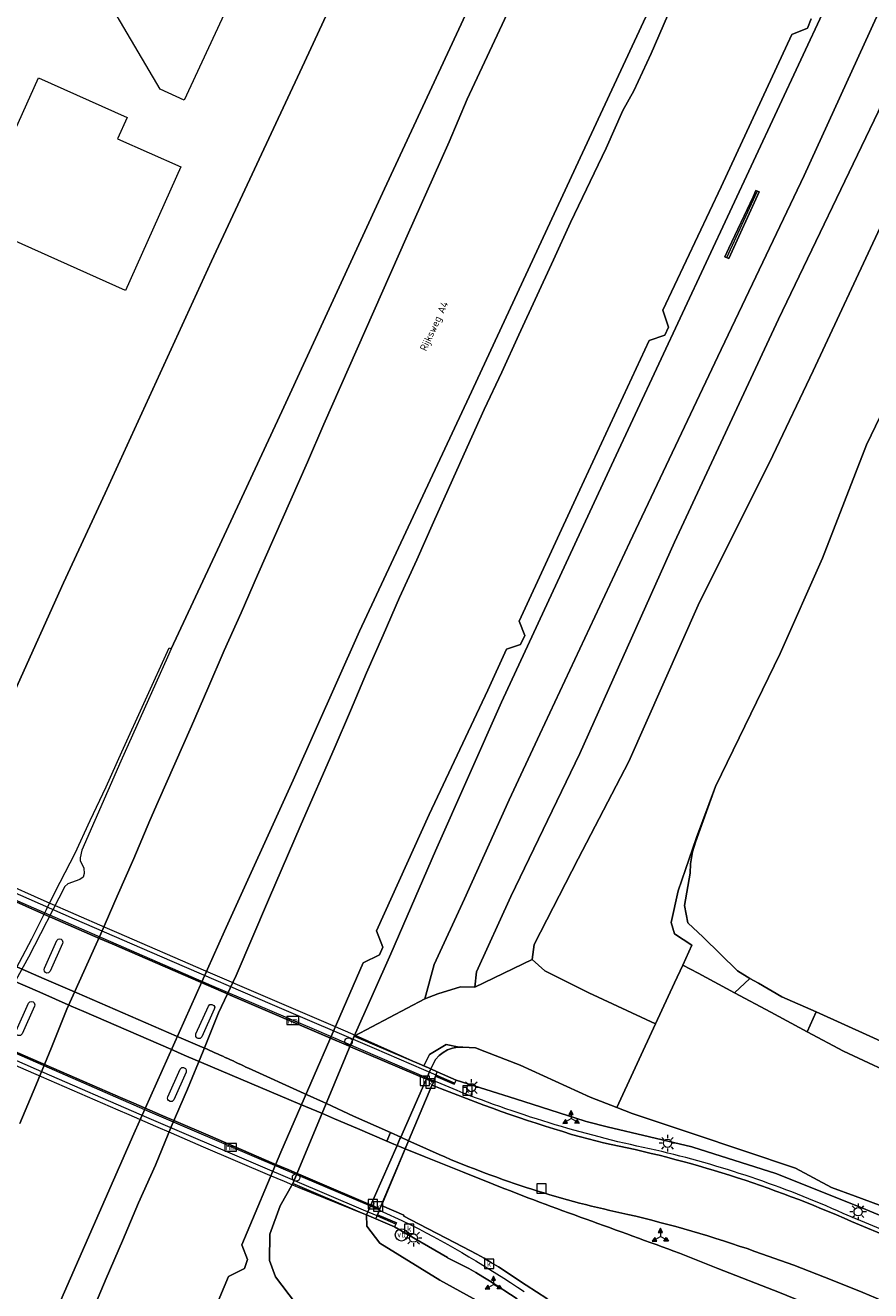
# Model space of a CAD drawing. Header units: metres. Extents: x 80938 to 82288, y 446951 to 448452.
# Tile 46 of 96: x 81234 to 81336, y 447685 to 447839. Entities that reach past the tile are written whole.
import ezdxf
from ezdxf.enums import TextEntityAlignment as Align

# ---------------------------------------------------------------- set-up
doc = ezdxf.new("R2010")
doc.units = ezdxf.units.M
doc.header["$MEASUREMENT"] = 0
doc.layers.get('0').update_dxf_attribs({"color": 253})
for name, color, linetype, lineweight in [('B-WE-GR-GRAS-GV', 253, 'Continuous', 13), ('B-WE-GR-GROENVOORZIENING-GV', 253, 'Continuous', 18), ('B-WE-GW-TALUD_KRUIN-G', 253, 'Continuous', 18), ('B-WE-IE-MEUBILAIR_WEGMEUBILAIR-G', 253, 'Continuous', 18), ('B-WE-IE-MEUBILAIR_WEGMEUBILAIR-S', 253, 'Continuous', 25), ('B-WE-IE-MEUBILAIR_WEGMEUBILAIR_PAAL-S', 253, 'Continuous', 25), ('B-WE-IE-MEUBILAIR_WEGMEUBILAIR_VERKEERSBORD-S', 253, 'Continuous', 25), ('B-WE-IE-TERREINAFSCHEIDING_KUNSTMATIG_MUUR-G', 253, 'IE-TERREINAFSCHEIDING-KUNSTMATIG-DICHT', 18), ('B-WE-IE-TERREINAFSCHEIDING_KUNSTMATIG_MUUR-GV', 253, 'Continuous', 18), ('B-WE-KL-ET_LS_OV_LICHTMAST-S', 253, 'Continuous', 25), ('B-WE-KW-KUNSTWERK_DEK-GV', 253, 'Continuous', 18), ('B-WE-KW-KUNSTWERK_LANDHOOFD-GV', 253, 'Continuous', 18), ('B-WE-OG-TERREIN_CULTUURSCHEIDING-GV', 253, 'Continuous', 18), ('B-WE-OG-TOPOGRAFIE-T18', 253, 'Continuous', 18), ('B-WE-OG-WATER_SLOOT-GV', 253, 'Continuous', 18), ('B-WE-OG-WEG-GV', 253, 'Continuous', 18), ('B-WE-RI-GWA_KOLK-S', 253, 'Continuous', 25), ('B-WE-RI-GWA_RIOOLPUT-S', 253, 'Continuous', 25), ('B-WE-VH-VERHARDING_ASFALT-GV', 253, 'Continuous', 18), ('B-WE-VH-VERHARDING_GESLOTEN-GV', 253, 'Continuous', 18), ('B-WE-VH-VERHARDING_OPEN-GV', 253, 'Continuous', 18), ('B-WE-VH-VERHARDING_STRAATBAKSTEEN-GV', 253, 'Continuous', 18), ('X-XX-AL-VERWIJZING-S', 253, 'Continuous', 25)]:
    doc.layers.add(name, color=color, linetype=linetype, lineweight=lineweight)
doc.styles.add('NLCS-ISO', font='NLCS-ISO.ttf')
doc.styles.add('NLCS-ISO-ANNOTATIVE-T18', font='NLCS-ISO.ttf', dxfattribs={"height": 1.8})
doc.styles.add('NLCS-ISO-M500-T18', font='NLCS-ISO.ttf', dxfattribs={"height": 0.9})
doc.linetypes.add('IE-TERREINAFSCHEIDING-KUNSTMATIG-DICHT', pattern='A,8,-1,[82,NLCS.SHX,S=0.75,R=90,X=0,Y=0],-1', length=10)

# ---------------------------------------------------------------- blocks, each defined once
blk = doc.blocks.new('SIE-WEG_VERKEERSBORD_WEGWIJZER-SO')
at = {"linetype": 'ByBlock', "lineweight": 18}
h = blk.add_hatch(color=0, dxfattribs=at)
h.dxf.hatch_style = 1
h.paths.add_polyline_path([(0.5, 1), (0, 2), (-0.5, 1)])
h = blk.add_hatch(color=0, dxfattribs=at)
h.dxf.hatch_style = 1
h.paths.add_polyline_path([(-1.38, -0.22), (-2, -1.15), (-0.88, -1.09)])
h = blk.add_hatch(color=0, dxfattribs=at)
h.dxf.hatch_style = 1
h.paths.add_polyline_path([(1.38, -0.22), (2, -1.15), (0.88, -1.09)])
at = {"color": 0, "linetype": 'ByBlock', "lineweight": 18}
for points in [[(-1.13, -0.65), (0, 0)], [(0, 1), (0, 0)], [(1.13, -0.65), (0, 0)]]:
    blk.add_lwpolyline(points, dxfattribs=at)
for points in [[(0.5, 1), (0, 2), (-0.5, 1)], [(-1.38, -0.22), (-2, -1.15), (-0.88, -1.09)], [(1.38, -0.22), (2, -1.15), (0.88, -1.09)]]:
    blk.add_lwpolyline(points, close=True, dxfattribs=at)
blk = doc.blocks.new('SKL-ET_OV_LICHTMAST-SO')
at = {"color": 0, "linetype": 'ByBlock', "lineweight": 18}
for points in [[(-1.25, 0), (-2, 0)], [(-1.41, 1.41), (-0.88, 0.88)], [(0, 2), (0, 1.25)], [(0.88, 0.88), (1.41, 1.41)], [(2, 0), (1.25, 0)], [(-1.41, -1.41), (-0.88, -0.88)], [(0, -1.25), (0, -2)], [(0.88, -0.88), (1.41, -1.41)]]:
    blk.add_lwpolyline(points, dxfattribs=at)
blk.add_circle((0, 0), 1, dxfattribs=at)
blk = doc.blocks.new('SIE-WEG_PAAL_HECTOMETERPAAL-SO')
at = {"color": 0, "linetype": 'ByBlock', "lineweight": 18}
blk.add_lwpolyline([(-1.44375, -0.94375), (1.44375, -0.94375), (1.44375, 0.94375), (-1.44375, 0.94375)], close=True, dxfattribs=at)
at = {"color": 0, "linetype": 'ByBlock', "lineweight": 18, "style": 'NLCS-ISO'}
blk.add_text('hm', height=1.5, dxfattribs=at).set_placement((0, 0), align=Align.MIDDLE_CENTER)
at = {"style": 'NLCS-ISO'}
blk.add_attdef('WAARDE', (2.13125, -1.69375), '', height=1.5, dxfattribs=at)
blk = doc.blocks.new('SIE-WEG_PAAL_VERKEERSBORD-SO')
at = {"color": 0, "linetype": 'ByBlock', "lineweight": 18}
blk.add_circle((0, 0), 1.5, dxfattribs=at)
at = {"color": 0, "linetype": 'ByBlock', "lineweight": 18, "style": 'NLCS-ISO'}
blk.add_text('vb', height=1.5, dxfattribs=at).set_placement((0, 0.13), align=Align.MIDDLE_CENTER)
blk = doc.blocks.new('SRI-PUT_INSPECTIEPUT_RIOOLPUT-SO')
at = {"color": 0, "linetype": 'ByBlock', "lineweight": 18}
blk.add_lwpolyline([(-1.125, -1.125), (1.125, -1.125), (1.125, 1.125), (-1.125, 1.125)], close=True, dxfattribs=at)
blk = doc.blocks.new('SRI-KOLK-SO')
at = {"color": 0, "linetype": 'ByBlock', "lineweight": 18}
blk.add_lwpolyline([(-1.125, -1.125), (1.125, -1.125), (1.125, 1.125), (-1.125, 1.125)], close=True, dxfattribs=at)
at = {"color": 0, "linetype": 'ByBlock', "lineweight": 18, "style": 'NLCS-ISO'}
blk.add_text('k', height=1.5, dxfattribs=at).set_placement((0, 0), align=Align.MIDDLE_CENTER)
blk = doc.blocks.new('SAL-VERWIJZING_SYMBOOL-SO')
at = {"color": 0, "linetype": 'ByBlock', "lineweight": -2}
blk.add_circle((0, 0), 0.9, dxfattribs=at)
at = {"color": 0, "linetype": 'ByBlock', "lineweight": -2, "style": 'NLCS-ISO-ANNOTATIVE-T18'}
blk.add_attdef('SYMBOOL', (2.5, -2.5), '', height=1.8, dxfattribs=at)

msp = doc.modelspace()

# ---------------------------------------------------------------- linework, layer by layer
at = {"layer": 'B-WE-GR-GRAS-GV', "linetype": 'Continuous', "lineweight": 0}
for points in [[(81339.331, 447844.637), (81328.385, 447820.696), (81317.929, 447798.736), (81307.269, 447776.206), (81296.34, 447752.918), (81292.644, 447744.952), (81287.211, 447732.94), (81283.526, 447724.953), (81282.399, 447720.794), (81283.982, 447721.394), (81286.75, 447722.24), (81288.48, 447722.205), (81288.685, 447724.066), (81292.847, 447733.187), (81301.211, 447750.562), (81312.663, 447776.198), (81325.301, 447803.242), (81337.394, 447828.402), (81348.939, 447854.778)], [(81333.743, 447847.063), (81305.031, 447785.547), (81291.705, 447756.78), (81283.707, 447738.74), (81278.296, 447726.251), (81273.843, 447716.243), (81282.399, 447720.794), (81283.526, 447724.953), (81287.211, 447732.94), (81292.644, 447744.952), (81296.34, 447752.918), (81307.269, 447776.206), (81317.929, 447798.736), (81328.385, 447820.696), (81339.331, 447844.637)], [(81337.632, 447814.376), (81329.504, 447797.004), (81324.607, 447786.719), (81315.531, 447768.559), (81307.129, 447749.585), (81301.004, 447737.768), (81295.661, 447727.399), (81295.439, 447725.577), (81296.947, 447724.177), (81302.313, 447721.514), (81310.381, 447717.759), (81312.668, 447722.719), (81313.671, 447724.892), (81314.789, 447727.317), (81312.679, 447728.67), (81312.285, 447730.04), (81313.116, 447733.876), (81315.354, 447740.369), (81317.67, 447746.534), (81325.501, 447762.675), (81330.632, 447774.254), (81335.953, 447788.025), (81339.806, 447795.982)], [(81275.349, 447694.573), (81274.796, 447694.783), (81266.399, 447698.397), (81264.86, 447695.658), (81263.612, 447692.218), (81263.584, 447689.021), (81264.294, 447687.057), (81266.739, 447683.863)], [(81337.275, 447659.427), (81334.939, 447662.102), (81332.246, 447664.416), (81329.25, 447666.323), (81326.013, 447667.784), (81323.878, 447668.617), (81316.221, 447671.605), (81313.737, 447672.693), (81293.554, 447681.535), (81284.208, 447686.654), (81276.956, 447691.132), (81275.392, 447693.197), (81275.349, 447694.573)]]:
    msp.add_lwpolyline(points, dxfattribs=at)
for points in [[(81318.771, 447810.821), (81319.273, 447811.884), (81322.216, 447818.114), (81322.553, 447818.855), (81322.95, 447818.689), (81319.254, 447810.633)], [(81283.127, 447712.305), (81283.722, 447713.445), (81284.141, 447713.906), (81284.63, 447714.292), (81285.175, 447714.593), (81285.763, 447714.801), (81286.376, 447714.911), (81286.561, 447714.913), (81284.979, 447715.256), (81282.972, 447714.044), (81282.303, 447712.65)]]:
    msp.add_lwpolyline(points, close=True, dxfattribs=at)
at = {"layer": 'B-WE-GR-GROENVOORZIENING-GV', "linetype": 'Continuous', "lineweight": 0}
for points in [[(81266.739, 447683.863), (81264.294, 447687.057), (81263.584, 447689.021), (81263.612, 447692.218), (81264.86, 447695.658), (81266.399, 447698.397), (81270.362, 447707.897), (81273.843, 447716.243), (81278.296, 447726.251), (81283.707, 447738.74), (81291.705, 447756.78), (81305.031, 447785.547), (81333.743, 447847.063), (81350.53, 447884.458), (81365.74, 447918.903), (81365.364, 447920.902), (81365.893, 447922.961), (81367.588, 447923.515), (81386.295, 447970.491)], [(81332.779, 447890.607), (81301.527, 447823.445), (81287.767, 447793.825), (81274.492, 447765.4), (81266.43, 447747.335), (81258.105, 447728.997), (81247.144, 447704.421), (81234.513, 447675.655)], [(81233.323, 447705.662), (81235.246, 447710.278), (81237.161, 447714.897), (81239.01, 447719.544), (81241.066, 447724.103), (81243.119, 447728.663), (81245.117, 447733.247), (81247.112, 447737.832), (81249.075, 447742.43), (81250.058, 447744.729), (81254.111, 447753.869), (81256.118, 447758.449), (81258.087, 447763.045), (81260.129, 447767.61), (81262.136, 447772.189), (81264.133, 447776.773), (81268.169, 447785.922), (81270.16, 447790.509), (81274.19, 447799.661), (81276.235, 447804.224), (81278.248, 447808.8), (81280.266, 447813.375), (81284.342, 447822.507), (81285.358, 447824.791), (81287.556, 447829.956), (81305.041, 447867.358)], [(81197.023, 447677.689), (81204.511, 447694.987), (81212.252, 447712.731), (81214.147, 447717.04), (81216.323, 447723.156), (81222.97, 447737.883), (81226.8, 447745.256), (81232.734, 447758.258), (81238.616, 447771.285), (81243.64, 447782.125), (81256.529, 447810.276), (81267.521, 447833.851), (81279.669, 447860.006)], [(81348.939, 447854.778), (81337.394, 447828.402), (81325.301, 447803.242), (81312.663, 447776.198), (81301.211, 447750.562), (81292.847, 447733.187), (81288.685, 447724.066), (81288.48, 447722.205), (81295.439, 447725.577), (81295.661, 447727.399), (81301.004, 447737.768), (81307.129, 447749.585), (81315.531, 447768.559), (81324.607, 447786.719), (81329.504, 447797.004), (81337.632, 447814.376), (81346.234, 447832.603), (81354.691, 447851.559)], [(81291.972, 447850.21), (81277.502, 447819.079), (81265.084, 447792.071), (81257.253, 447775.267), (81251.664, 447763.259), (81251.196, 447762.254), (81245.547, 447749.642), (81240.832, 447738.822), (81240.613, 447737.879), (81240.626, 447737.573), (81241.051, 447736.644), (81241.09, 447736.006), (81240.977, 447735.561), (81240.584, 447735.275), (81239.118, 447734.737), (81238.771, 447734.415), (81234.353, 447725.834), (81227.062, 447712.681)], [(81262.094, 447848.931), (81253.238, 447829.837), (81250.312, 447831.146), (81240.177, 447848.425)], [(81241.85, 447682.234), (81243.776, 447686.85), (81245.751, 447691.444), (81247.709, 447696.045), (81249.738, 447700.615), (81251.634, 447705.243), (81253.638, 447709.826), (81255.553, 447714.446), (81257.406, 447719.084), (81259.547, 447723.606), (81263.462, 447732.808), (81267.42, 447741.968), (81271.408, 447751.138), (81273.385, 447755.731), (81275.325, 447760.34), (81277.344, 447764.915), (81279.352, 447769.494), (81281.438, 447774.038), (81283.465, 447778.609), (81287.558, 447787.733), (81289.603, 447792.298), (81291.732, 447796.822), (81293.802, 447801.373), (81298.002, 447810.447), (81300.09, 447814.991), (81304.383, 447824.023), (81306.431, 447828.585), (81307.738, 447830.962), (81309.845, 447835.496), (81311.842, 447840.082)], [(81329.251, 447839.693), (81328.787, 447838.554), (81326.919, 447837.801), (81318.327, 447819.3), (81311.261, 447804.357), (81311.96, 447802.293), (81311.492, 447801.303), (81309.625, 447800.686), (81301.193, 447782.549), (81293.828, 447766.621), (81294.547, 447764.871), (81294.018, 447763.775), (81292.308, 447763.213), (81290.042, 447758.239), (81282.952, 447743.145), (81276.551, 447729.06), (81277.318, 447727.067), (81276.897, 447726.109), (81274.93, 447725.147), (81264.965, 447702.168), (81260.227, 447690.955), (81260.905, 447689.147), (81260.529, 447688.061), (81258.591, 447687.095), (81254.338, 447676.85)]]:
    msp.add_lwpolyline(points, dxfattribs=at)
for points in [[(81246.097, 447806.754), (81226.519, 447815.504), (81227.704, 447818.088), (81228.833, 447817.557), (81235.567, 447832.531), (81246.303, 447827.735), (81245.141, 447825.152), (81252.834, 447821.729)], [(81236.286, 447724.158), (81236.253, 447724.31), (81236.286, 447724.508), (81237.786, 447727.857), (81237.961, 447728.045), (81238.118, 447728.08), (81238.327, 447728.029), (81238.453, 447727.909), (81238.532, 447727.676), (81238.497, 447727.5), (81236.992, 447724.134), (81236.793, 447723.941), (81236.593, 447723.922), (81236.406, 447724.001)], [(81305.703, 447707.617), (81310.381, 447717.759), (81302.313, 447721.514), (81296.947, 447724.177), (81295.439, 447725.577), (81288.48, 447722.205), (81286.75, 447722.24), (81283.982, 447721.394), (81282.399, 447720.794), (81273.843, 447716.243), (81282.303, 447712.65), (81282.972, 447714.044), (81284.979, 447715.256), (81286.561, 447714.913), (81286.999, 447714.918), (81288.568, 447714.852), (81289.681, 447714.416), (81293.97, 447712.735), (81302.47, 447708.876)], [(81232.94, 447716.439), (81232.874, 447716.555), (81232.842, 447716.708), (81232.877, 447716.892), (81234.367, 447720.247), (81234.527, 447720.421), (81234.724, 447720.47), (81234.928, 447720.41), (81235.047, 447720.289), (81235.128, 447720.046), (81235.079, 447719.883), (81233.592, 447716.534), (81233.386, 447716.337), (81233.119, 447716.324)], [(81256.598, 447720.11), (81256.834, 447719.964), (81256.931, 447719.768), (81256.875, 447719.552), (81255.376, 447716.195), (81255.177, 447715.991), (81254.943, 447715.963), (81254.753, 447716.058), (81254.652, 447716.206), (81254.625, 447716.389), (81254.659, 447716.54), (81256.163, 447719.891), (81256.358, 447720.087)], [(81253.165, 447712.474), (81253.389, 447712.333), (81253.485, 447712.191), (81253.462, 447711.896), (81251.963, 447708.542), (81251.775, 447708.35), (81251.542, 447708.32), (81251.324, 447708.438), (81251.247, 447708.571), (81251.22, 447708.736), (81251.253, 447708.899), (81252.744, 447712.25), (81252.961, 447712.459)]]:
    msp.add_lwpolyline(points, close=True, dxfattribs=at)
at = {"layer": 'B-WE-GW-TALUD_KRUIN-G', "linetype": 'Continuous', "lineweight": 0}
for points in [[(81367.614, 447923.309), (81372.092, 447921.78), (81372.786, 447922.325), (81376.198, 447931.16), (81376.967, 447931.598), (81380.233, 447930.34), (81380.322, 447929.309), (81370.962, 447906.597), (81360.021, 447879.879), (81348.939, 447854.778), (81337.394, 447828.402), (81325.301, 447803.242), (81312.663, 447776.198), (81301.211, 447750.562), (81292.847, 447733.187), (81288.685, 447724.066), (81288.48, 447722.205)], [(81282.399, 447720.794), (81283.526, 447724.953), (81287.211, 447732.94), (81292.644, 447744.952), (81296.34, 447752.918), (81307.269, 447776.206), (81317.929, 447798.736), (81328.385, 447820.696), (81339.331, 447844.637), (81348.981, 447866.166), (81358.124, 447887.19), (81366.924, 447907.651), (81371.849, 447920.059), (81371.395, 447920.754), (81367.469, 447922.944)], [(81282.303, 447712.65), (81282.972, 447714.044), (81284.979, 447715.256), (81286.561, 447714.913), (81286.999, 447714.918), (81288.568, 447714.852), (81289.681, 447714.416), (81293.97, 447712.735), (81302.47, 447708.876), (81305.703, 447707.617)], [(81275.349, 447694.573), (81279.045, 447702.999), (81279.137, 447703.21), (81279.392, 447703.791), (81279.485, 447704.002), (81283.127, 447712.305), (81282.303, 447712.65)], [(81337.275, 447659.427), (81334.939, 447662.102), (81332.246, 447664.416), (81329.25, 447666.323), (81326.013, 447667.784), (81323.878, 447668.617), (81316.221, 447671.605), (81313.737, 447672.693), (81293.554, 447681.535), (81284.208, 447686.654), (81276.956, 447691.132), (81275.392, 447693.197), (81275.349, 447694.573)]]:
    msp.add_lwpolyline(points, dxfattribs=at)
at = {"layer": 'B-WE-IE-MEUBILAIR_WEGMEUBILAIR-G', "linetype": 'Continuous', "lineweight": 0}
for points in [[(81283.485, 447710.8), (81282.609, 447711.202), (81269.022, 447717.053), (81256.568, 447722.357), (81243.405, 447728.121), (81231.127, 447733.499), (81218.754, 447738.965), (81206.432, 447744.533), (81201.561, 447746.566)], [(81283.77, 447711.535), (81276.304, 447714.761), (81263.921, 447720.079), (81251.785, 447725.307), (81239.948, 447730.448), (81227.885, 447735.772), (81214.876, 447741.582), (81203.368, 447746.706), (81201.895, 447747.352)], [(81276.893, 447695.133), (81275.953, 447695.587), (81262.608, 447701.25), (81249.123, 447707.038), (81236.918, 447712.377), (81222.245, 447718.81), (81208.825, 447724.79), (81194.519, 447731.184)], [(81276.618, 447694.443), (81274.97, 447695.15), (81262.197, 447700.605), (81248.718, 447706.385), (81235.323, 447712.206), (81221.889, 447718.107), (81208.602, 447724.018), (81195.762, 447729.784), (81194.21, 447730.483)], [(81286.333, 447709.65), (81283.918, 447710.67), (81283.485, 447710.8)], [(81286.022, 447710.562), (81283.77, 447711.535)], [(81276.618, 447694.443), (81278.837, 447693.491)], [(81276.893, 447695.133), (81277.327, 447694.941), (81279.628, 447693.901), (81280.803, 447693.322)], [(81403.583, 447666.418), (81399.877, 447667.676), (81396.089, 447669.126), (81393.403, 447670.116), (81386.032, 447673.021), (81377.469, 447676.405), (81370.052, 447679.417), (81355.301, 447685.577), (81345.314, 447689.715), (81340.324, 447691.736), (81333.112, 447694.748)]]:
    msp.add_lwpolyline(points, dxfattribs=at)
for points in [[(81310.429, 447702.424, -0.0434926), (81286.333, 447709.65)], [(81333.112, 447694.748, 0.0489841), (81310.429, 447702.424)], [(81280.803, 447693.322, -0.030415), (81294.469, 447685.259)]]:
    msp.add_lwpolyline(points, format="xyb", dxfattribs=at)
at = {"layer": 'B-WE-IE-TERREINAFSCHEIDING_KUNSTMATIG_MUUR-G', "linetype": 'Continuous', "lineweight": 0}
msp.add_lwpolyline([(81319.041, 447810.733), (81322.721, 447818.744)], dxfattribs=at)
at = {"layer": 'B-WE-IE-TERREINAFSCHEIDING_KUNSTMATIG_MUUR-GV', "linetype": 'Continuous', "lineweight": 0}
msp.add_lwpolyline([(81322.216, 447818.114), (81319.273, 447811.884), (81318.771, 447810.821), (81319.254, 447810.633), (81322.95, 447818.689), (81322.553, 447818.855)], close=True, dxfattribs=at)
at = {"layer": 'B-WE-KW-KUNSTWERK_DEK-GV', "linetype": 'Continuous', "lineweight": 0}
for points in [[(81251.67, 447704.521), (81255.546, 447702.85), (81263.567, 447699.408), (81265.345, 447698.648), (81266.349, 447698.219), (81266.736, 447698.054), (81267.123, 447697.889), (81275.002, 447694.716), (81275.347, 447694.568), (81276.47, 447694.085), (81276.68, 447694.593), (81276.964, 447695.312), (81277.077, 447695.579), (81277.134, 447695.716), (81280.037, 447702.607), (81280.126, 447702.819), (81280.374, 447703.407), (81280.463, 447703.619), (81283.273, 447710.289), (81283.441, 447710.689), (81283.716, 447711.393), (81283.915, 447711.921), (81283.112, 447712.277), (81282.498, 447712.55), (81273.984, 447716.351), (81273.73, 447716.464), (81271.298, 447717.508), (81259.406, 447722.616), (81259.237, 447722.688), (81255.837, 447724.163), (81245.085, 447728.827), (81243.631, 447729.464), (81236.635, 447732.532), (81230.788, 447735.095)], [(81220.666, 447718.039), (81224.152, 447716.509), (81227.639, 447714.981), (81233.379, 447712.47), (81235.89, 447711.374), (81240.544, 447709.345), (81245.2, 447707.32), (81246.508, 447706.753), (81247.817, 447706.186), (81249.743, 447705.353), (81251.67, 447704.521)]]:
    msp.add_lwpolyline(points, dxfattribs=at)
at = {"layer": 'B-WE-KW-KUNSTWERK_LANDHOOFD-GV', "linetype": 'Continuous', "lineweight": 0}
msp.add_lwpolyline([(81283.915, 447711.921), (81283.127, 447712.305), (81279.485, 447704.002), (81279.392, 447703.791), (81279.137, 447703.21), (81279.045, 447702.999), (81275.349, 447694.573), (81276.47, 447694.085), (81278.726, 447693.116), (81278.954, 447693.619), (81276.68, 447694.593), (81276.893, 447695.133), (81276.964, 447695.312), (81277.077, 447695.579), (81277.134, 447695.716), (81277.138, 447695.724), (81280.032, 447702.596), (81280.122, 447702.808), (81280.354, 447703.36), (81280.443, 447703.572), (81283.273, 447710.289), (81283.284, 447710.316), (81283.441, 447710.689), (81283.485, 447710.8), (81283.716, 447711.393), (81285.97, 447710.422), (81286.196, 447710.909)], close=True, dxfattribs=at)
at = {"layer": 'B-WE-OG-TERREIN_CULTUURSCHEIDING-GV', "linetype": 'Continuous', "lineweight": 0}
msp.add_lwpolyline([(81340.958, 447710.78), (81333.154, 447714.428), (81328.771, 447716.782), (81324.344, 447719.16), (81319.961, 447721.514), (81315.534, 447723.892), (81313.671, 447724.892), (81312.668, 447722.719), (81310.381, 447717.759), (81305.703, 447707.617), (81307.555, 447706.895), (81314.819, 447704.455), (81327.349, 447700.247), (81331.703, 447697.896), (81334.576, 447696.835), (81345.958, 447692.632)], dxfattribs=at)
at = {"layer": 'B-WE-OG-WATER_SLOOT-GV', "linetype": 'Continuous', "lineweight": 0}
msp.add_lwpolyline([(81339.806, 447795.982), (81335.953, 447788.025), (81330.632, 447774.254), (81325.501, 447762.675), (81317.67, 447746.534), (81315.234, 447739.785), (81314.868, 447738.615), (81314.604, 447737.185), (81314.584, 447736.038), (81313.901, 447732.114), (81314.309, 447730.006), (81316.15, 447728.291), (81320.299, 447724.185), (81321.811, 447723.263), (81322.849, 447722.71), (81325.697, 447721.052), (81329.863, 447719.224), (81355.901, 447707.398)], dxfattribs=at)
for points in [[(81312.285, 447730.04), (81312.679, 447728.67), (81314.789, 447727.317), (81313.671, 447724.892), (81315.534, 447723.892), (81319.961, 447721.514), (81321.811, 447723.263), (81320.299, 447724.185), (81316.15, 447728.291), (81314.309, 447730.006), (81313.901, 447732.114), (81314.584, 447736.038), (81314.604, 447737.185), (81314.868, 447738.615), (81315.234, 447739.785), (81317.67, 447746.534), (81315.354, 447740.369), (81313.116, 447733.876)], [(81328.771, 447716.782), (81329.863, 447719.224), (81325.697, 447721.052), (81322.849, 447722.71), (81321.811, 447723.263), (81319.961, 447721.514), (81324.344, 447719.16)], [(81354.568, 447704.417), (81355.901, 447707.398), (81329.863, 447719.224), (81328.771, 447716.782), (81333.154, 447714.428), (81340.958, 447710.78), (81350.016, 447706.545)]]:
    msp.add_lwpolyline(points, close=True, dxfattribs=at)
at = {"layer": 'B-WE-OG-WEG-GV', "linetype": 'Continuous', "lineweight": 0}
for points in [[(81345.958, 447692.632), (81334.576, 447696.835), (81331.703, 447697.896), (81327.349, 447700.247), (81314.819, 447704.455), (81307.555, 447706.895), (81305.703, 447707.617), (81302.47, 447708.876), (81293.97, 447712.735), (81289.681, 447714.416), (81288.568, 447714.852), (81286.999, 447714.918), (81286.561, 447714.913), (81286.376, 447714.911), (81285.763, 447714.801), (81285.175, 447714.593), (81284.63, 447714.292), (81284.141, 447713.906), (81283.722, 447713.445), (81283.127, 447712.305), (81283.915, 447711.921), (81286.196, 447710.909), (81293.387, 447708.656), (81301.841, 447705.951), (81302.14, 447705.874), (81304.532, 447705.26), (81314.771, 447702.827), (81314.914, 447702.787), (81324.963, 447699.599), (81325.102, 447699.549), (81334.888, 447695.627), (81334.913, 447695.617), (81345.017, 447691.407)], [(81304.532, 447705.26), (81302.14, 447705.874), (81301.841, 447705.951), (81293.387, 447708.656), (81286.196, 447710.909), (81285.97, 447710.422), (81283.716, 447711.393), (81283.485, 447710.8), (81283.441, 447710.689), (81283.284, 447710.316), (81284.318, 447709.916)], [(81334.144, 447693.771), (81344.248, 447689.561), (81354.885, 447685.128), (81360.658, 447682.694), (81361.37, 447684.082), (81361.573, 447684.479), (81355.662, 447686.971), (81355.654, 447686.974), (81345.017, 447691.407), (81334.913, 447695.617), (81334.888, 447695.627), (81325.102, 447699.549), (81324.963, 447699.599), (81314.914, 447702.787), (81314.771, 447702.827), (81304.532, 447705.26)], [(81301.287, 447704.028), (81304.052, 447703.318)], [(81297.213, 447684.42), (81294.687, 447686.041), (81291.331, 447688.252), (81290.506, 447688.762), (81289.623, 447689.315), (81288.708, 447689.816), (81287.858, 447690.263), (81286.068, 447691.166), (81281.622, 447693.47), (81279.846, 447694.399), (81279.872, 447694.546), (81277.138, 447695.724), (81277.134, 447695.716), (81277.077, 447695.579), (81276.964, 447695.312), (81276.893, 447695.133), (81276.68, 447694.593), (81278.954, 447693.619), (81278.726, 447693.116), (81285.148, 447689.39), (81285.167, 447689.38), (81286.942, 447688.485), (81287.762, 447688.054), (81288.611, 447687.589), (81289.444, 447687.067), (81289.454, 447687.061), (81290.255, 447686.566), (81293.587, 447684.371)], [(81293.587, 447684.371), (81290.255, 447686.566), (81289.454, 447687.061), (81289.444, 447687.067), (81288.611, 447687.589), (81287.762, 447688.054), (81286.942, 447688.485), (81285.167, 447689.38), (81285.148, 447689.39), (81278.726, 447693.116), (81276.47, 447694.085), (81275.349, 447694.573), (81275.392, 447693.197), (81276.956, 447691.132), (81284.208, 447686.654), (81293.554, 447681.535)]]:
    msp.add_lwpolyline(points, dxfattribs=at)
for points in [[(81284.318, 447709.916, 0.024305), (81301.287, 447704.028)], [(81304.052, 447703.318, -0.0555074), (81334.144, 447693.771)]]:
    msp.add_lwpolyline(points, format="xyb", dxfattribs=at)
at = {"layer": 'B-WE-VH-VERHARDING_ASFALT-GV', "linetype": 'Continuous', "lineweight": 0}
for points in [[(81244.485, 447727.452), (81243.041, 447728.085), (81235.949, 447731.194), (81230.182, 447733.723), (81223.197, 447736.828), (81218.007, 447739.136), (81216.295, 447739.897), (81213.473, 447741.162), (81210.318, 447742.577), (81201.538, 447746.513), (81198.417, 447739.699), (81200.396, 447738.838), (81207.316, 447735.827), (81210.456, 447734.46), (81215.07, 447732.453), (81217.898, 447731.222), (81220.219, 447730.212), (81232.669, 447724.795), (81236.267, 447723.229), (81240.226, 447721.507), (81252.307, 447716.25), (81253.695, 447715.646)], [(81261.031, 447712.368), (81267.796, 447709.309), (81270.504, 447708.085), (81273.777, 447706.553), (81276.515, 447705.323), (81278.229, 447704.566), (81279.485, 447704.002), (81279.595, 447703.952), (81280.443, 447703.572), (81283.273, 447710.289), (81283.441, 447710.689), (81273.403, 447714.973), (81273.14, 447715.085), (81270.709, 447716.129), (81258.817, 447721.236), (81258.643, 447721.311), (81255.226, 447722.793), (81244.485, 447727.452)], [(81228.324, 447716.318), (81233.979, 447713.845), (81236.48, 447712.753), (81241.138, 447710.723), (81245.797, 447708.696), (81247.113, 447708.126), (81248.428, 447707.556), (81250.344, 447706.728), (81252.26, 447705.9), (81256.139, 447704.228), (81264.156, 447700.788), (81265.934, 447700.027), (81266.932, 447699.601), (81267.322, 447699.435), (81267.712, 447699.268), (81276.964, 447695.312), (81277.077, 447695.579), (81277.134, 447695.716), (81280.032, 447702.596), (81279.045, 447702.999), (81278.632, 447703.167), (81277.795, 447703.518), (81274.226, 447705.045), (81271.471, 447706.224), (81269.987, 447706.858), (81267.245, 447708.019), (81255.325, 447713.07), (81254.847, 447713.273), (81253.225, 447713.972), (81251.603, 447714.672), (81241.057, 447719.248), (81239.542, 447719.909), (81235.711, 447721.583), (81231.883, 447723.261)], [(81284.318, 447709.916), (81283.284, 447710.316), (81283.273, 447710.289), (81280.443, 447703.572), (81281.421, 447703.133), (81284.146, 447701.901)], [(81304.052, 447703.318), (81301.287, 447704.028)], [(81280.032, 447702.596), (81277.138, 447695.724), (81279.872, 447694.546), (81279.846, 447694.399), (81281.622, 447693.47), (81286.068, 447691.166), (81287.858, 447690.263), (81288.708, 447689.816), (81289.623, 447689.315), (81290.506, 447688.762), (81291.331, 447688.252), (81294.687, 447686.041), (81297.213, 447684.42), (81298.934, 447683.319), (81302.307, 447681.205), (81303.181, 447680.677)], [(81290.702, 447698.307), (81286.967, 447699.78), (81282.34, 447701.656), (81280.032, 447702.596)], [(81344.265, 447646.356), (81356.807, 447664.83), (81359.396, 447680.235), (81360.658, 447682.694), (81354.885, 447685.128), (81344.248, 447689.561), (81334.144, 447693.771)], [(81353.735, 447673.294), (81351.893, 447674.097), (81348.218, 447675.689), (81344.842, 447677.146), (81342.078, 447678.342), (81338.387, 447679.943), (81336.537, 447680.672), (81334.684, 447681.393), (81330.962, 447682.882), (81325.395, 447685.148), (81317.936, 447688.084), (81313.287, 447689.921)], [(81322.435, 447690.147), (81327.154, 447688.462), (81331.816, 447686.661), (81335.516, 447685.162), (81340.108, 447683.229), (81342.874, 447682.056)]]:
    msp.add_lwpolyline(points, dxfattribs=at)
for points in [[(81253.695, 447715.646, -0.0042868), (81256.007, 447714.664)], [(81256.007, 447714.664, -0.0094036), (81261.031, 447712.368)], [(81301.287, 447704.028, -0.024305), (81284.318, 447709.916)], [(81334.144, 447693.771, 0.0555074), (81304.052, 447703.318)], [(81284.146, 447701.901, 0.0508685), (81307.026, 447694.637)], [(81301.956, 447694.053, -0.0092822), (81290.702, 447698.307)], [(81313.287, 447689.921, 0.0023635), (81301.956, 447694.053)], [(81307.026, 447694.637, -0.0268936), (81322.435, 447690.147)]]:
    msp.add_lwpolyline(points, format="xyb", dxfattribs=at)
at = {"layer": 'B-WE-VH-VERHARDING_GESLOTEN-GV', "linetype": 'Continuous', "lineweight": 0}
for points in [[(81234.513, 447675.655), (81247.144, 447704.421), (81258.105, 447728.997), (81266.43, 447747.335), (81274.492, 447765.4), (81287.767, 447793.825), (81301.527, 447823.445), (81332.779, 447890.607)], [(81305.041, 447867.358), (81287.556, 447829.956), (81285.358, 447824.791), (81284.342, 447822.507), (81280.266, 447813.375), (81278.248, 447808.8), (81276.235, 447804.224), (81274.19, 447799.661), (81270.16, 447790.509), (81268.169, 447785.922), (81264.133, 447776.773), (81262.136, 447772.189), (81260.129, 447767.61), (81258.087, 447763.045), (81256.118, 447758.449), (81254.111, 447753.869), (81250.058, 447744.729), (81249.075, 447742.43), (81247.112, 447737.832), (81245.117, 447733.247), (81243.119, 447728.663), (81241.066, 447724.103), (81239.01, 447719.544), (81237.161, 447714.897), (81235.246, 447710.278), (81233.323, 447705.662)], [(81279.669, 447860.006), (81267.521, 447833.851), (81256.529, 447810.276), (81243.64, 447782.125), (81238.616, 447771.285), (81232.734, 447758.258), (81226.8, 447745.256), (81222.97, 447737.883), (81216.323, 447723.156), (81214.147, 447717.04), (81212.252, 447712.731), (81204.511, 447694.987), (81197.023, 447677.689)], [(81208.441, 447676.051), (81213.451, 447687.347), (81215.959, 447692.814), (81218.506, 447697.717), (81224.127, 447708.146), (81225.603, 447710.925), (81228.573, 447716.295), (81231.774, 447722.403), (81234.751, 447728.057), (81236.549, 447731.645), (81237.482, 447733.539), (81238.189, 447734.933), (81240.008, 447738.47), (81241.824, 447742.427), (81243.764, 447746.526), (81245.662, 447750.742), (81251.405, 447763.38), (81251.664, 447763.259), (81257.253, 447775.267), (81265.084, 447792.071), (81277.502, 447819.079), (81291.972, 447850.21)], [(81311.842, 447840.082), (81309.845, 447835.496), (81307.738, 447830.962), (81306.431, 447828.585), (81304.383, 447824.023), (81300.09, 447814.991), (81298.002, 447810.447), (81293.802, 447801.373), (81291.732, 447796.822), (81289.603, 447792.298), (81287.558, 447787.733), (81283.465, 447778.609), (81281.438, 447774.038), (81279.352, 447769.494), (81277.344, 447764.915), (81275.325, 447760.34), (81273.385, 447755.731), (81271.408, 447751.138), (81267.42, 447741.968), (81263.462, 447732.808), (81259.547, 447723.606), (81257.406, 447719.084), (81255.553, 447714.446), (81253.638, 447709.826), (81251.634, 447705.243), (81249.738, 447700.615), (81247.709, 447696.045), (81245.751, 447691.444), (81243.776, 447686.85), (81241.85, 447682.234)], [(81254.338, 447676.85), (81258.591, 447687.095), (81260.529, 447688.061), (81260.905, 447689.147), (81260.227, 447690.955), (81264.965, 447702.168), (81274.93, 447725.147), (81276.897, 447726.109), (81277.318, 447727.067), (81276.551, 447729.06), (81282.952, 447743.145), (81290.042, 447758.239), (81292.308, 447763.213), (81294.018, 447763.775), (81294.547, 447764.871), (81293.828, 447766.621), (81301.193, 447782.549), (81309.625, 447800.686), (81311.492, 447801.303), (81311.96, 447802.293), (81311.261, 447804.357), (81318.327, 447819.3), (81326.919, 447837.801), (81328.787, 447838.554), (81329.251, 447839.693)], [(81230.182, 447733.723), (81235.949, 447731.194), (81243.041, 447728.085), (81244.485, 447727.452), (81255.226, 447722.793), (81258.643, 447721.311), (81258.817, 447721.236), (81270.709, 447716.129), (81273.14, 447715.085), (81273.403, 447714.973), (81283.441, 447710.689), (81283.485, 447710.8), (81283.716, 447711.393), (81283.77, 447711.535), (81283.915, 447711.921), (81283.112, 447712.277), (81282.498, 447712.55), (81273.984, 447716.351), (81273.73, 447716.464), (81271.298, 447717.508), (81259.406, 447722.616), (81259.237, 447722.688), (81255.837, 447724.163), (81245.085, 447728.827), (81243.631, 447729.464), (81236.635, 447732.532), (81230.788, 447735.095)], [(81233.379, 447712.47), (81235.89, 447711.374), (81240.544, 447709.345), (81245.2, 447707.32), (81246.508, 447706.753), (81247.817, 447706.186), (81249.743, 447705.353), (81251.67, 447704.521), (81255.546, 447702.85), (81263.567, 447699.408), (81265.345, 447698.648), (81266.349, 447698.219), (81266.736, 447698.054), (81267.123, 447697.889), (81275.002, 447694.716), (81275.347, 447694.568), (81276.47, 447694.085), (81276.618, 447694.443), (81276.68, 447694.593), (81276.893, 447695.133), (81276.964, 447695.312), (81267.712, 447699.268), (81267.322, 447699.435), (81266.932, 447699.601), (81265.934, 447700.027), (81264.156, 447700.788), (81256.139, 447704.228), (81252.26, 447705.9), (81250.344, 447706.728), (81248.428, 447707.556), (81247.113, 447708.126), (81245.797, 447708.696), (81241.138, 447710.723), (81236.48, 447712.753), (81233.979, 447713.845), (81228.324, 447716.318)]]:
    msp.add_lwpolyline(points, dxfattribs=at)
at = {"layer": 'B-WE-VH-VERHARDING_OPEN-GV', "linetype": 'Continuous', "lineweight": 0}
msp.add_lwpolyline([(81266.399, 447698.397), (81274.796, 447694.783), (81275.349, 447694.573), (81279.045, 447702.999), (81279.137, 447703.21), (81279.392, 447703.791), (81279.485, 447704.002), (81283.127, 447712.305), (81282.303, 447712.65), (81273.843, 447716.243), (81270.362, 447707.897)], close=True, dxfattribs=at)
at = {"layer": 'B-WE-VH-VERHARDING_STRAATBAKSTEEN-GV', "linetype": 'Continuous', "lineweight": 0}
for points in [[(81253.695, 447715.646), (81252.307, 447716.25), (81240.226, 447721.507), (81236.267, 447723.229), (81232.669, 447724.795), (81220.219, 447730.212), (81217.898, 447731.222), (81215.07, 447732.453), (81210.456, 447734.46), (81207.316, 447735.827), (81200.396, 447738.838)], [(81231.883, 447723.261), (81235.711, 447721.583), (81239.542, 447719.909), (81241.057, 447719.248), (81251.603, 447714.672), (81253.225, 447713.972), (81254.847, 447713.273), (81255.325, 447713.07), (81267.245, 447708.019), (81269.987, 447706.858), (81271.471, 447706.224), (81274.226, 447705.045), (81277.795, 447703.518), (81278.229, 447704.566), (81276.515, 447705.323), (81273.777, 447706.553), (81270.504, 447708.085), (81267.796, 447709.309), (81261.031, 447712.368)], [(81284.146, 447701.901), (81281.421, 447703.133), (81280.443, 447703.572), (81280.354, 447703.36), (81280.122, 447702.808), (81280.032, 447702.596), (81282.34, 447701.656), (81286.967, 447699.78), (81290.702, 447698.307)], [(81313.287, 447689.921), (81317.936, 447688.084), (81325.395, 447685.148), (81330.962, 447682.882), (81334.684, 447681.393), (81336.537, 447680.672), (81338.387, 447679.943), (81342.078, 447678.342), (81344.842, 447677.146), (81348.218, 447675.689), (81351.893, 447674.097), (81353.735, 447673.294)], [(81342.874, 447682.056), (81340.108, 447683.229), (81335.516, 447685.162), (81331.816, 447686.661), (81327.154, 447688.462), (81322.435, 447690.147)]]:
    msp.add_lwpolyline(points, dxfattribs=at)
for points in [[(81256.007, 447714.664, 0.0042868), (81253.695, 447715.646)], [(81261.031, 447712.368, 0.0094036), (81256.007, 447714.664)], [(81307.026, 447694.637, -0.0508685), (81284.146, 447701.901)], [(81290.702, 447698.307, 0.0092822), (81301.956, 447694.053)], [(81301.956, 447694.053, -0.0023635), (81313.287, 447689.921)], [(81322.435, 447690.147, 0.0268936), (81307.026, 447694.637)]]:
    msp.add_lwpolyline(points, format="xyb", dxfattribs=at)
msp.add_lwpolyline([(81280.443, 447703.572), (81279.595, 447703.952), (81279.485, 447704.002), (81278.229, 447704.566), (81277.795, 447703.518), (81278.632, 447703.167), (81279.045, 447702.999), (81280.032, 447702.596)], close=True, dxfattribs=at)

# ---------------------------------------------------------------- block references
at = {"layer": 'B-WE-IE-MEUBILAIR_WEGMEUBILAIR-S', "linetype": 'Continuous', "lineweight": 0, "xscale": 0.5, "yscale": 0.5, "zscale": 0.5}
msp.add_blockref('SIE-WEG_PAAL_VERKEERSBORD-SO', (81279.572, 447692.144), dxfattribs=at)
at = {"layer": 'B-WE-IE-MEUBILAIR_WEGMEUBILAIR_PAAL-S', "linetype": 'Continuous', "lineweight": 0, "xscale": 0.5, "yscale": 0.5, "zscale": 0.5}
for p in [(81266.413, 447718.158), (81258.872, 447702.784)]:
    msp.add_blockref('SIE-WEG_PAAL_HECTOMETERPAAL-SO', p, dxfattribs=at)
at = {"layer": 'B-WE-IE-MEUBILAIR_WEGMEUBILAIR_VERKEERSBORD-S', "linetype": 'Continuous', "lineweight": 0, "xscale": 0.5, "yscale": 0.5, "zscale": 0.5}
for p in [(81300.139, 447706.255), (81310.967, 447691.949), (81290.739, 447686.143)]:
    msp.add_blockref('SIE-WEG_VERKEERSBORD_WEGWIJZER-SO', p, dxfattribs=at)
at = {"layer": 'B-WE-KL-ET_LS_OV_LICHTMAST-S', "linetype": 'Continuous', "lineweight": 0, "xscale": 0.5, "yscale": 0.5, "zscale": 0.5}
for p in [(81288.047, 447710.022), (81311.83, 447703.268), (81334.945, 447694.953), (81281.038, 447691.756)]:
    msp.add_blockref('SKL-ET_OV_LICHTMAST-SO', p, dxfattribs=at)
at = {"layer": 'B-WE-RI-GWA_KOLK-S', "linetype": 'Continuous', "lineweight": 0, "xscale": 0.5, "yscale": 0.5, "zscale": 0.5}
for p in [(81282.419, 447710.846), (81283.106, 447710.523), (81287.597, 447709.669), (81276.112, 447695.859), (81276.744, 447695.58), (81280.513, 447692.889), (81290.197, 447688.645)]:
    msp.add_blockref('SRI-KOLK-SO', p, dxfattribs=at)
at = {"layer": 'B-WE-RI-GWA_RIOOLPUT-S', "linetype": 'Continuous', "lineweight": 0, "xscale": 0.5, "yscale": 0.5, "zscale": 0.5}
msp.add_blockref('SRI-PUT_INSPECTIEPUT_RIOOLPUT-SO', (81296.551, 447697.784), dxfattribs=at)
at = {"layer": 'X-XX-AL-VERWIJZING-S', "linetype": 'Continuous', "lineweight": 0, "xscale": 0.5, "yscale": 0.5, "zscale": 0.5}
for p in [(81273.166, 447715.62), (81266.796, 447699.118)]:
    msp.add_blockref('SAL-VERWIJZING_SYMBOOL-SO', p, dxfattribs=at)

# ---------------------------------------------------------------- texts
at = {"layer": 'B-WE-OG-TOPOGRAFIE-T18', "linetype": 'Continuous', "lineweight": 0, "style": 'NLCS-ISO-M500-T18'}
msp.add_text('Rijksweg A4', height=0.9, rotation=65.1, dxfattribs=at).set_placement((81283.641, 447802.366), align=Align.MIDDLE)

doc.saveas('drawing.dxf')
